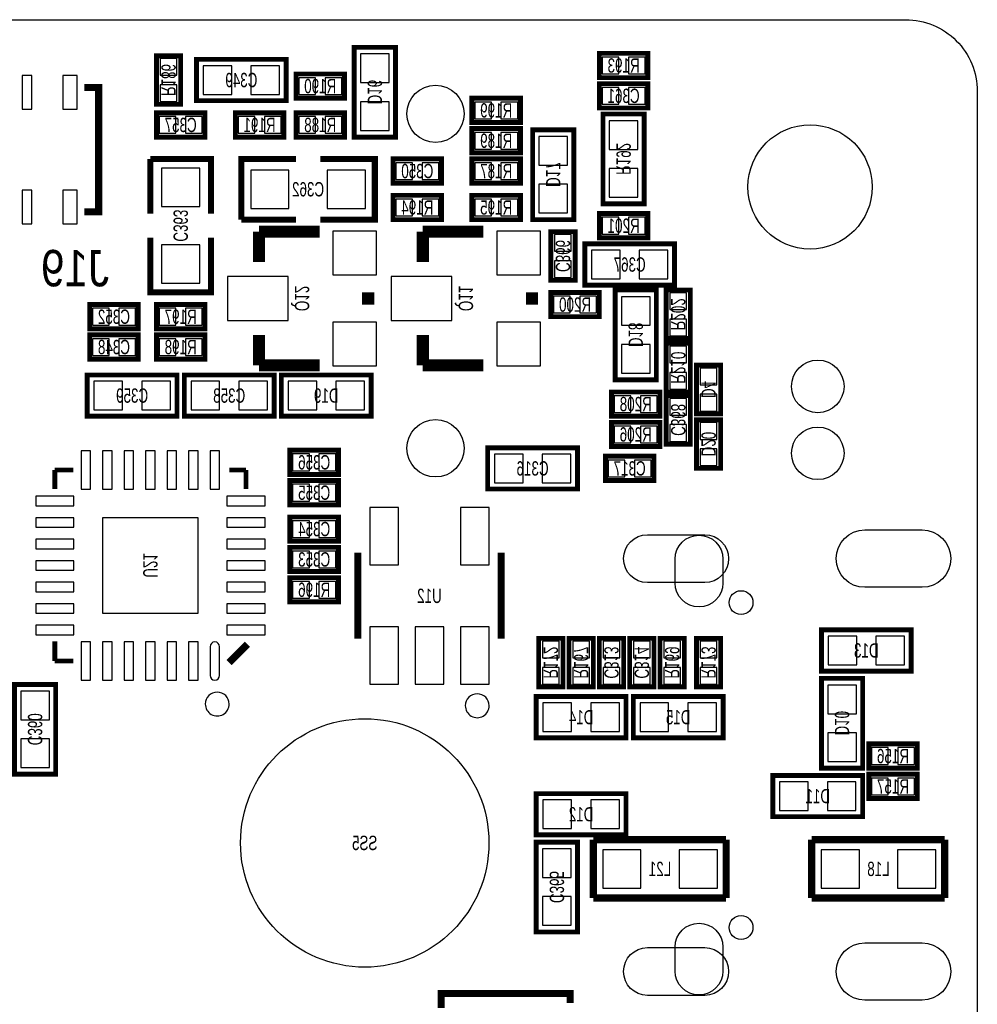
# Model space of a CAD drawing. Extents: x -5 to 90, y 0 to 99.3.
# Tile 8 of 8: x 65 to 85, y 35.4 to 56. Entities that reach past the tile are written whole.
import ezdxf
from ezdxf.enums import TextEntityAlignment as Align

# ---------------------------------------------------------------- set-up
doc = ezdxf.new("R2010")
doc.units = 0
for name, color, linetype in [('BG_OUTLINE', 12, 'CONTINUOUS'), ('BG_SILKSCREEN_BOTTOM', 150, 'CONTINUOUS'), ('PG_SILKSCREEN_BOTTOM', 150, 'CONTINUOUS'), ('PIN_BOTTOM', 202, 'CONTINUOUS'), ('RD_SILKSCREEN_BOTTOM', 150, 'CONTINUOUS')]:
    doc.layers.add(name, color=color, linetype=linetype)

msp = doc.modelspace()

# ---------------------------------------------------------------- linework, layer by layer
at = {"layer": 'BG_OUTLINE'}
msp.add_lwpolyline([(83.49996, 55.999888, -0.414214), (85.000084, 54.500018), (85.000084, 1.500124, -0.414249), (83.49996, 0), (1.500124, 0, -0.41426), (0, 1.500124), (0, 54.500018, -0.414229), (1.500124, 55.999888), (15.999968, 55.999888, -0.414239), (16.999966, 54.99989), (16.999966, 52.500022, 0.414244), (18.50009, 50.999898, 0.414203), (19.99996, 52.500022), (19.99996, 54.99989, -0.414224), (20.999958, 55.999888)], format="xyb", close=True, dxfattribs=at)
msp.add_lwpolyline([(85.000084, 54.500018), (85.000084, 49.500028)], dxfattribs=at)
at = {"layer": 'PG_SILKSCREEN_BOTTOM'}
for points, const_width in [([(71.9582, 55.4228), (71.9582, 53.5432), (72.8218, 53.5432), (72.8218, 55.4228), (71.9582, 55.4228)], 0.1016), ([(68.326, 55.245), (68.326, 54.229), (67.818, 54.229), (67.818, 55.245), (68.326, 55.245)], 0.1016), ([(77.089, 55.2958), (78.105, 55.2958), (78.105, 54.7878), (77.089, 54.7878), (77.089, 55.2958)], 0.1016), ([(70.5358, 55.1688), (68.6562, 55.1688), (68.6562, 54.3052), (70.5358, 54.3052), (70.5358, 55.1688)], 0.1016), ([(70.739, 54.864), (71.755, 54.864), (71.755, 54.356), (70.739, 54.356), (70.739, 54.864)], 0.1016), ([(66.308199, 54.579876), (66.608198, 54.579876), (66.608198, 51.979881), (66.308199, 51.979881)], 0.150012), ([(77.089, 54.6608), (78.105, 54.6608), (78.105, 54.1528), (77.089, 54.1528), (77.089, 54.6608)], 0.1016), ([(75.438, 53.848), (74.422, 53.848), (74.422, 54.356), (75.438, 54.356), (75.438, 53.848)], 0.1016), ([(68.834, 53.5432), (67.818, 53.5432), (67.818, 54.0512), (68.834, 54.0512), (68.834, 53.5432)], 0.1016), ([(70.485, 53.5432), (69.469, 53.5432), (69.469, 54.0512), (70.485, 54.0512), (70.485, 53.5432)], 0.1016), ([(71.755, 53.5432), (70.739, 53.5432), (70.739, 54.0512), (71.755, 54.0512), (71.755, 53.5432)], 0.1016), ([(78.0288, 52.1462), (78.0288, 54.0258), (77.1652, 54.0258), (77.1652, 52.1462), (78.0288, 52.1462)], 0.1016), ([(74.422, 53.721), (75.438, 53.721), (75.438, 53.213), (74.422, 53.213), (74.422, 53.721)], 0.1016), ([(76.5556, 51.816), (76.5556, 53.6956), (75.692, 53.6956), (75.692, 51.816), (76.5556, 51.816)], 0.1016), ([(68.961, 51.943), (68.961, 53.086), (67.691, 53.086)], 0.127), ([(67.691, 53.086), (67.691, 51.943)], 0.127), ([(70.739, 53.086), (69.596, 53.086), (69.596, 51.816)], 0.127), ([(71.247, 51.816), (72.39, 51.816), (72.39, 53.086), (71.247, 53.086)], 0.127), ([(72.771, 53.086), (73.787, 53.086), (73.787, 52.578), (72.771, 52.578), (72.771, 53.086)], 0.1016), ([(74.422, 53.086), (75.438, 53.086), (75.438, 52.578), (74.422, 52.578), (74.422, 53.086)], 0.1016), ([(73.787, 51.816), (72.771, 51.816), (72.771, 52.324), (73.787, 52.324), (73.787, 51.816)], 0.1016), ([(74.422, 52.324), (75.438, 52.324), (75.438, 51.816), (74.422, 51.816), (74.422, 52.324)], 0.1016), ([(77.089, 51.943), (78.105, 51.943), (78.105, 51.435), (77.089, 51.435), (77.089, 51.943)], 0.1016), ([(69.596, 51.816), (70.739, 51.816)], 0.127), ([(69.9643, 50.927), (69.9643, 51.562)], 0.254), ([(69.9643, 51.562), (71.2343, 51.562)], 0.254), ([(73.3933, 50.927), (73.3933, 51.562)], 0.254), ([(73.3933, 51.562), (74.6633, 51.562)], 0.254), ([(76.073, 50.546), (76.073, 51.562), (76.581, 51.562), (76.581, 50.546), (76.073, 50.546)], 0.1016), ([(67.691, 51.435), (67.691, 50.292), (68.961, 50.292), (68.961, 51.435)], 0.127), ([(78.6638, 51.308), (76.7842, 51.308), (76.7842, 50.4444), (78.6638, 50.4444), (78.6638, 51.308)], 0.1016), ([(72.2503, 50.292), (72.2503, 50.038)], 0.254), ([(75.6793, 50.292), (75.6793, 50.038)], 0.254), ([(77.089, 49.784), (76.073, 49.784), (76.073, 50.292), (77.089, 50.292), (77.089, 49.784)], 0.1016), ([(77.4192, 50.3428), (77.4192, 48.4632), (78.2828, 48.4632), (78.2828, 50.3428), (77.4192, 50.3428)], 0.1016), ([(78.994, 50.3428), (78.994, 49.3268), (78.486, 49.3268), (78.486, 50.3428), (78.994, 50.3428)], 0.1016), ([(66.421, 50.038), (67.437, 50.038), (67.437, 49.53), (66.421, 49.53), (66.421, 50.038)], 0.1016), ([(68.834, 49.53), (67.818, 49.53), (67.818, 50.038), (68.834, 50.038), (68.834, 49.53)], 0.1016), ([(69.9643, 49.403), (69.9643, 48.768)], 0.254), ([(73.3933, 49.403), (73.3933, 48.768)], 0.254), ([(66.421, 49.403), (67.437, 49.403), (67.437, 48.895), (66.421, 48.895), (66.421, 49.403)], 0.1016), ([(68.834, 48.895), (67.818, 48.895), (67.818, 49.403), (68.834, 49.403), (68.834, 48.895)], 0.1016), ([(78.486, 48.2092), (78.486, 49.2252), (78.994, 49.2252), (78.994, 48.2092), (78.486, 48.2092)], 0.1016), ([(69.9643, 48.768), (71.2343, 48.768)], 0.254), ([(73.3933, 48.768), (74.6633, 48.768)], 0.254), ([(79.629, 48.768), (79.629, 47.752), (79.121, 47.752), (79.121, 48.768), (79.629, 48.768)], 0.1016), ([(68.2498, 48.5648), (66.3702, 48.5648), (66.3702, 47.7012), (68.2498, 47.7012), (68.2498, 48.5648)], 0.1016), ([(68.4022, 47.7012), (70.2818, 47.7012), (70.2818, 48.5648), (68.4022, 48.5648), (68.4022, 47.7012)], 0.1016), ([(70.4342, 47.7012), (72.3138, 47.7012), (72.3138, 48.5648), (70.4342, 48.5648), (70.4342, 47.7012)], 0.1016), ([(78.359, 47.7012), (77.343, 47.7012), (77.343, 48.2092), (78.359, 48.2092), (78.359, 47.7012)], 0.1016), ([(78.486, 47.117), (78.486, 48.133), (78.994, 48.133), (78.994, 47.117), (78.486, 47.117)], 0.1016), ([(78.359, 47.0662), (77.343, 47.0662), (77.343, 47.5742), (78.359, 47.5742), (78.359, 47.0662)], 0.1016), ([(79.121, 46.609), (79.121, 47.625), (79.629, 47.625), (79.629, 46.609), (79.121, 46.609)], 0.1016), ([(70.612, 46.99), (71.628, 46.99), (71.628, 46.482), (70.612, 46.482), (70.612, 46.99)], 0.1016), ([(76.6318, 47.0408), (74.7522, 47.0408), (74.7522, 46.1772), (76.6318, 46.1772), (76.6318, 47.0408)], 0.1016), ([(77.216, 46.863), (78.232, 46.863), (78.232, 46.355), (77.216, 46.355), (77.216, 46.863)], 0.1016), ([(65.691004, 46.576996), (65.691004, 46.1772)], 0.100101), ([(65.691004, 46.576996), (66.076297, 46.576996)], 0.100101), ([(69.690996, 46.576996), (69.347588, 46.576996)], 0.100101), ([(69.690996, 46.576996), (69.690996, 46.1772)], 0.100101), ([(70.612, 46.355), (71.628, 46.355), (71.628, 45.847), (70.612, 45.847), (70.612, 46.355)], 0.1016), ([(70.612, 45.593), (71.628, 45.593), (71.628, 45.085), (70.612, 45.085), (70.612, 45.593)], 0.1016), ([(70.612, 44.958), (71.628, 44.958), (71.628, 44.45), (70.612, 44.45), (70.612, 44.958)], 0.1016), ([(72.033003, 44.841998), (72.033003, 43.042002)], 0.150012), ([(75.032997, 43.042002), (75.032997, 44.841998)], 0.150012), ([(71.628, 43.815), (70.612, 43.815), (70.612, 44.323), (71.628, 44.323), (71.628, 43.815)], 0.1016), ([(81.7372, 42.3672), (83.6168, 42.3672), (83.6168, 43.2308), (81.7372, 43.2308), (81.7372, 42.3672)], 0.1016), ([(75.819, 42.037), (75.819, 43.053), (76.327, 43.053), (76.327, 42.037), (75.819, 42.037)], 0.1016), ([(76.454, 42.037), (76.454, 43.053), (76.962, 43.053), (76.962, 42.037), (76.454, 42.037)], 0.1016), ([(77.089, 42.037), (77.089, 43.053), (77.597, 43.053), (77.597, 42.037), (77.089, 42.037)], 0.1016), ([(77.724, 42.037), (77.724, 43.053), (78.232, 43.053), (78.232, 42.037), (77.724, 42.037)], 0.1016), ([(78.359, 42.037), (78.359, 43.053), (78.867, 43.053), (78.867, 42.037), (78.359, 42.037)], 0.1016), ([(79.121, 42.037), (79.121, 43.053), (79.629, 43.053), (79.629, 42.037), (79.121, 42.037)], 0.1016), ([(65.691004, 42.577004), (65.691004, 42.990287)], 0.100101), ([(69.341975, 42.545), (69.723, 42.926025)], 0.1524), ([(65.691004, 42.577004), (66.076297, 42.577004)], 0.100101), ([(81.7372, 42.2148), (81.7372, 40.3352), (82.6008, 40.3352), (82.6008, 42.2148), (81.7372, 42.2148)], 0.1016), ([(64.8462, 42.0878), (64.8462, 40.2082), (65.7098, 40.2082), (65.7098, 42.0878), (64.8462, 42.0878)], 0.1016), ([(75.7682, 40.9702), (77.6478, 40.9702), (77.6478, 41.8338), (75.7682, 41.8338), (75.7682, 40.9702)], 0.1016), ([(79.6798, 41.8338), (77.8002, 41.8338), (77.8002, 40.9702), (79.6798, 40.9702), (79.6798, 41.8338)], 0.1016), ([(82.7278, 40.8432), (83.7438, 40.8432), (83.7438, 40.3352), (82.7278, 40.3352), (82.7278, 40.8432)], 0.1016), ([(80.7212, 39.3192), (82.6008, 39.3192), (82.6008, 40.1828), (80.7212, 40.1828), (80.7212, 39.3192)], 0.1016), ([(82.7278, 40.2082), (83.7438, 40.2082), (83.7438, 39.7002), (82.7278, 39.7002), (82.7278, 40.2082)], 0.1016), ([(75.7682, 38.9382), (77.6478, 38.9382), (77.6478, 39.8018), (75.7682, 39.8018), (75.7682, 38.9382)], 0.1016), ([(76.6318, 36.9062), (76.6318, 38.7858), (75.7682, 38.7858), (75.7682, 36.9062), (76.6318, 36.9062)], 0.1016), ([(79.7433, 38.8366), (76.962, 38.8366)], 0.1524), ([(76.962, 38.8366), (76.962, 37.6174)], 0.1524), ([(79.7433, 37.6174), (79.7433, 38.8366)], 0.1524), ([(84.3153, 38.8366), (81.534, 38.8366)], 0.1524), ([(81.534, 38.8366), (81.534, 37.6174)], 0.1524), ([(84.3153, 37.6174), (84.3153, 38.8366)], 0.1524), ([(76.962, 37.6174), (79.7433, 37.6174)], 0.1524), ([(81.534, 37.6174), (84.3153, 37.6174)], 0.1524), ([(76.478486, 35.419106), (76.478486, 35.619106), (73.778491, 35.619106), (73.778491, 35.319106)], 0.150012)]:
    msp.add_lwpolyline(points, dxfattribs=dict(at, const_width=const_width))
for points in [[(69.340984, 41.677006, 1), (68.841016, 41.676994, 1)], [(74.782985, 41.642005, 1), (74.283015, 41.641995, 1)]]:
    msp.add_lwpolyline(points, format="xyb", close=True, dxfattribs=at)
at = {"layer": 'PIN_BOTTOM'}
for points in [[(72.689695, 55.282567), (72.090305, 55.282567), (72.090305, 54.683177), (72.689695, 54.683177)], [(68.247006, 55.187088), (67.896994, 55.187088), (67.896994, 54.837076), (68.247006, 54.837076)], [(69.395823, 54.437305), (69.395823, 55.036695), (68.796433, 55.036695), (68.796433, 54.437305)], [(70.395567, 54.437305), (70.395567, 55.036695), (69.796177, 55.036695), (69.796177, 54.437305)], [(77.146912, 55.216806), (77.146912, 54.866794), (77.496924, 54.866794), (77.496924, 55.216806)], [(77.697076, 55.216806), (77.697076, 54.866794), (78.047088, 54.866794), (78.047088, 55.216806)], [(65.208201, 54.129864), (65.208201, 54.829862), (65.008201, 54.829862), (65.008201, 54.129864)], [(66.158212, 54.129864), (66.158212, 54.829862), (65.858212, 54.829862), (65.858212, 54.129864)], [(68.247006, 54.636924), (67.896994, 54.636924), (67.896994, 54.286912), (68.247006, 54.286912)], [(70.796912, 54.785006), (70.796912, 54.434994), (71.146924, 54.434994), (71.146924, 54.785006)], [(71.347076, 54.785006), (71.347076, 54.434994), (71.697088, 54.434994), (71.697088, 54.785006)], [(77.146912, 54.581806), (77.146912, 54.231794), (77.496924, 54.231794), (77.496924, 54.581806)], [(77.697076, 54.581806), (77.697076, 54.231794), (78.047088, 54.231794), (78.047088, 54.581806)], [(72.689695, 54.282823), (72.090305, 54.282823), (72.090305, 53.683433), (72.689695, 53.683433)], [(74.829924, 53.926994), (74.829924, 54.277006), (74.479912, 54.277006), (74.479912, 53.926994)], [(75.380088, 53.926994), (75.380088, 54.277006), (75.030076, 54.277006), (75.030076, 53.926994)], [(68.225924, 53.622194), (68.225924, 53.972206), (67.875912, 53.972206), (67.875912, 53.622194)], [(68.776088, 53.622194), (68.776088, 53.972206), (68.426076, 53.972206), (68.426076, 53.622194)], [(69.876924, 53.622194), (69.876924, 53.972206), (69.526912, 53.972206), (69.526912, 53.622194)], [(70.427088, 53.622194), (70.427088, 53.972206), (70.077076, 53.972206), (70.077076, 53.622194)], [(71.146924, 53.622194), (71.146924, 53.972206), (70.796912, 53.972206), (70.796912, 53.622194)], [(71.697088, 53.622194), (71.697088, 53.972206), (71.347076, 53.972206), (71.347076, 53.622194)], [(77.297305, 53.286177), (77.896695, 53.286177), (77.896695, 53.885567), (77.297305, 53.885567)], [(74.479912, 53.642006), (74.479912, 53.291994), (74.829924, 53.291994), (74.829924, 53.642006)], [(75.030076, 53.642006), (75.030076, 53.291994), (75.380088, 53.291994), (75.380088, 53.642006)], [(75.824105, 52.955977), (76.423495, 52.955977), (76.423495, 53.555367), (75.824105, 53.555367)], [(72.828912, 53.007006), (72.828912, 52.656994), (73.178924, 52.656994), (73.178924, 53.007006)], [(73.379076, 53.007006), (73.379076, 52.656994), (73.729088, 52.656994), (73.729088, 53.007006)], [(74.479912, 53.007006), (74.479912, 52.656994), (74.829924, 52.656994), (74.829924, 53.007006)], [(75.030076, 53.007006), (75.030076, 52.656994), (75.380088, 52.656994), (75.380088, 53.007006)], [(68.72605, 52.88915), (67.92595, 52.88915), (67.92595, 52.08905), (68.72605, 52.08905)], [(69.79285, 52.85105), (69.79285, 52.05095), (70.59295, 52.05095), (70.59295, 52.85105)], [(71.39305, 52.85105), (71.39305, 52.05095), (72.19315, 52.05095), (72.19315, 52.85105)], [(77.297305, 52.286433), (77.896695, 52.286433), (77.896695, 52.885823), (77.297305, 52.885823)], [(75.824105, 51.956233), (76.423495, 51.956233), (76.423495, 52.555623), (75.824105, 52.555623)], [(65.208201, 51.729869), (65.208201, 52.429867), (65.008201, 52.429867), (65.008201, 51.729869)], [(66.158212, 51.729869), (66.158212, 52.429867), (65.858212, 52.429867), (65.858212, 51.729869)], [(73.178924, 51.894994), (73.178924, 52.245006), (72.828912, 52.245006), (72.828912, 51.894994)], [(73.729088, 51.894994), (73.729088, 52.245006), (73.379076, 52.245006), (73.379076, 51.894994)], [(74.479912, 52.245006), (74.479912, 51.894994), (74.829924, 51.894994), (74.829924, 52.245006)], [(75.030076, 52.245006), (75.030076, 51.894994), (75.380088, 51.894994), (75.380088, 52.245006)], [(77.146912, 51.864006), (77.146912, 51.513994), (77.496924, 51.513994), (77.496924, 51.864006)], [(77.697076, 51.864006), (77.697076, 51.513994), (78.047088, 51.513994), (78.047088, 51.864006)], [(72.4281, 51.5747), (71.5137, 51.5747), (71.5137, 50.6603), (72.4281, 50.6603)], [(75.8571, 51.5747), (74.9427, 51.5747), (74.9427, 50.6603), (75.8571, 50.6603)], [(76.151994, 51.154076), (76.502006, 51.154076), (76.502006, 51.504088), (76.151994, 51.504088)], [(68.72605, 51.28895), (67.92595, 51.28895), (67.92595, 50.48885), (68.72605, 50.48885)], [(77.523823, 50.576505), (77.523823, 51.175895), (76.924433, 51.175895), (76.924433, 50.576505)], [(78.523567, 50.576505), (78.523567, 51.175895), (77.924177, 51.175895), (77.924177, 50.576505)], [(76.151994, 50.603912), (76.502006, 50.603912), (76.502006, 50.953924), (76.151994, 50.953924)], [(70.5739, 50.6222), (69.3039, 50.6222), (69.3039, 49.7078), (70.5739, 49.7078)], [(74.0029, 50.6222), (72.7329, 50.6222), (72.7329, 49.7078), (74.0029, 49.7078)], [(78.915006, 50.284888), (78.564994, 50.284888), (78.564994, 49.934876), (78.915006, 49.934876)], [(76.480924, 49.862994), (76.480924, 50.213006), (76.130912, 50.213006), (76.130912, 49.862994)], [(77.031088, 49.862994), (77.031088, 50.213006), (76.681076, 50.213006), (76.681076, 49.862994)], [(78.150695, 50.202567), (77.551305, 50.202567), (77.551305, 49.603177), (78.150695, 49.603177)], [(66.478912, 49.959006), (66.478912, 49.608994), (66.828924, 49.608994), (66.828924, 49.959006)], [(67.029076, 49.959006), (67.029076, 49.608994), (67.379088, 49.608994), (67.379088, 49.959006)], [(68.225924, 49.608994), (68.225924, 49.959006), (67.875912, 49.959006), (67.875912, 49.608994)], [(68.776088, 49.608994), (68.776088, 49.959006), (68.426076, 49.959006), (68.426076, 49.608994)], [(72.4281, 49.6697), (71.5137, 49.6697), (71.5137, 48.7553), (72.4281, 48.7553)], [(75.8571, 49.6697), (74.9427, 49.6697), (74.9427, 48.7553), (75.8571, 48.7553)], [(78.915006, 49.734724), (78.564994, 49.734724), (78.564994, 49.384712), (78.915006, 49.384712)], [(66.478912, 49.324006), (66.478912, 48.973994), (66.828924, 48.973994), (66.828924, 49.324006)], [(67.029076, 49.324006), (67.029076, 48.973994), (67.379088, 48.973994), (67.379088, 49.324006)], [(68.225924, 48.973994), (68.225924, 49.324006), (67.875912, 49.324006), (67.875912, 48.973994)], [(68.776088, 48.973994), (68.776088, 49.324006), (68.426076, 49.324006), (68.426076, 48.973994)], [(78.150695, 49.202823), (77.551305, 49.202823), (77.551305, 48.603433), (78.150695, 48.603433)], [(78.564994, 48.817276), (78.915006, 48.817276), (78.915006, 49.167288), (78.564994, 49.167288)], [(79.550006, 48.710088), (79.199994, 48.710088), (79.199994, 48.360076), (79.550006, 48.360076)], [(67.109823, 47.833305), (67.109823, 48.432695), (66.510433, 48.432695), (66.510433, 47.833305)], [(68.109567, 47.833305), (68.109567, 48.432695), (67.510177, 48.432695), (67.510177, 47.833305)], [(68.542433, 48.432695), (68.542433, 47.833305), (69.141823, 47.833305), (69.141823, 48.432695)], [(69.542177, 48.432695), (69.542177, 47.833305), (70.141567, 47.833305), (70.141567, 48.432695)], [(70.574433, 48.432695), (70.574433, 47.833305), (71.173823, 47.833305), (71.173823, 48.432695)], [(71.574177, 48.432695), (71.574177, 47.833305), (72.173567, 47.833305), (72.173567, 48.432695)], [(78.564994, 48.267112), (78.915006, 48.267112), (78.915006, 48.617124), (78.564994, 48.617124)], [(77.750924, 47.780194), (77.750924, 48.130206), (77.400912, 48.130206), (77.400912, 47.780194)], [(78.301088, 47.780194), (78.301088, 48.130206), (77.951076, 48.130206), (77.951076, 47.780194)], [(78.564994, 47.725076), (78.915006, 47.725076), (78.915006, 48.075088), (78.564994, 48.075088)], [(79.550006, 48.159924), (79.199994, 48.159924), (79.199994, 47.809912), (79.550006, 47.809912)], [(77.750924, 47.145194), (77.750924, 47.495206), (77.400912, 47.495206), (77.400912, 47.145194)], [(78.301088, 47.145194), (78.301088, 47.495206), (77.951076, 47.495206), (77.951076, 47.145194)], [(78.564994, 47.174912), (78.915006, 47.174912), (78.915006, 47.524924), (78.564994, 47.524924)], [(79.199994, 47.217076), (79.550006, 47.217076), (79.550006, 47.567088), (79.199994, 47.567088)], [(79.199994, 46.666912), (79.550006, 46.666912), (79.550006, 47.016924), (79.199994, 47.016924)], [(66.24099, 46.176997), (66.44099, 46.176997), (66.44099, 46.976995), (66.24099, 46.976995)], [(66.691104, 46.176997), (66.891103, 46.176997), (66.891103, 46.976995), (66.691104, 46.976995)], [(67.140912, 46.176997), (67.340912, 46.176997), (67.340912, 46.976995), (67.140912, 46.976995)], [(67.591, 46.176997), (67.791, 46.176997), (67.791, 46.976995), (67.591, 46.976995)], [(68.041088, 46.176997), (68.241088, 46.176997), (68.241088, 46.976995), (68.041088, 46.976995)], [(68.490897, 46.176997), (68.690896, 46.176997), (68.690896, 46.976995), (68.490897, 46.976995)], [(68.94101, 46.176997), (69.14101, 46.176997), (69.14101, 46.976995), (68.94101, 46.976995)], [(70.669912, 46.911006), (70.669912, 46.560994), (71.019924, 46.560994), (71.019924, 46.911006)], [(71.220076, 46.911006), (71.220076, 46.560994), (71.570088, 46.560994), (71.570088, 46.911006)], [(75.491823, 46.309305), (75.491823, 46.908695), (74.892433, 46.908695), (74.892433, 46.309305)], [(76.491567, 46.309305), (76.491567, 46.908695), (75.892177, 46.908695), (75.892177, 46.309305)], [(77.273912, 46.784006), (77.273912, 46.433994), (77.623924, 46.433994), (77.623924, 46.784006)], [(77.824076, 46.784006), (77.824076, 46.433994), (78.174088, 46.433994), (78.174088, 46.784006)], [(70.669912, 46.276006), (70.669912, 45.925994), (71.019924, 45.925994), (71.019924, 46.276006)], [(71.220076, 46.276006), (71.220076, 45.925994), (71.570088, 45.925994), (71.570088, 46.276006)], [(65.291005, 45.82701), (66.091003, 45.82701), (66.091003, 46.02701), (65.291005, 46.02701)], [(69.290997, 45.82701), (70.090995, 45.82701), (70.090995, 46.02701), (69.290997, 46.02701)], [(72.882684, 44.592545), (72.882684, 45.79145), (72.283295, 45.79145), (72.283295, 44.592545)], [(74.782705, 44.592545), (74.782705, 45.79145), (74.183316, 45.79145), (74.183316, 44.592545)], [(65.291005, 45.376897), (66.091003, 45.376897), (66.091003, 45.576896), (65.291005, 45.576896)], [(66.691002, 43.577002), (68.690998, 43.577002), (68.690998, 45.576998), (66.691002, 45.576998)], [(69.290997, 45.376897), (70.090995, 45.376897), (70.090995, 45.576896), (69.290997, 45.576896)], [(70.669912, 45.514006), (70.669912, 45.163994), (71.019924, 45.163994), (71.019924, 45.514006)], [(71.220076, 45.514006), (71.220076, 45.163994), (71.570088, 45.163994), (71.570088, 45.514006)], [(65.291005, 44.927088), (66.091003, 44.927088), (66.091003, 45.127088), (65.291005, 45.127088)], [(69.290997, 44.927088), (70.090995, 44.927088), (70.090995, 45.127088), (69.290997, 45.127088)], [(70.669912, 44.879006), (70.669912, 44.528994), (71.019924, 44.528994), (71.019924, 44.879006)], [(71.220076, 44.879006), (71.220076, 44.528994), (71.570088, 44.528994), (71.570088, 44.879006)], [(65.291005, 44.477), (66.091003, 44.477), (66.091003, 44.677), (65.291005, 44.677)], [(69.290997, 44.477), (70.090995, 44.477), (70.090995, 44.677), (69.290997, 44.677)], [(65.291005, 44.026912), (66.091003, 44.026912), (66.091003, 44.226912), (65.291005, 44.226912)], [(69.290997, 44.026912), (70.090995, 44.026912), (70.090995, 44.226912), (69.290997, 44.226912)], [(71.019924, 43.893994), (71.019924, 44.244006), (70.669912, 44.244006), (70.669912, 43.893994)], [(71.570088, 43.893994), (71.570088, 44.244006), (71.220076, 44.244006), (71.220076, 43.893994)], [(65.291005, 43.577104), (66.091003, 43.577104), (66.091003, 43.777103), (65.291005, 43.777103)], [(69.290997, 43.577104), (70.090995, 43.577104), (70.090995, 43.777103), (69.290997, 43.777103)], [(65.291005, 43.12699), (66.091003, 43.12699), (66.091003, 43.32699), (65.291005, 43.32699)], [(69.290997, 43.12699), (70.090995, 43.12699), (70.090995, 43.32699), (69.290997, 43.32699)], [(72.882684, 42.092524), (72.882684, 43.29143), (72.283295, 43.29143), (72.283295, 42.092524)], [(73.832695, 42.092524), (73.832695, 43.29143), (73.233305, 43.29143), (73.233305, 42.092524)], [(74.782705, 42.092524), (74.782705, 43.29143), (74.183316, 43.29143), (74.183316, 42.092524)], [(81.877433, 43.098695), (81.877433, 42.499305), (82.476823, 42.499305), (82.476823, 43.098695)], [(82.877177, 43.098695), (82.877177, 42.499305), (83.476567, 42.499305), (83.476567, 43.098695)], [(66.24099, 42.177005), (66.44099, 42.177005), (66.44099, 42.977003), (66.24099, 42.977003)], [(66.691104, 42.177005), (66.891103, 42.177005), (66.891103, 42.977003), (66.691104, 42.977003)], [(67.140912, 42.177005), (67.340912, 42.177005), (67.340912, 42.977003), (67.140912, 42.977003)], [(67.591, 42.177005), (67.791, 42.177005), (67.791, 42.977003), (67.591, 42.977003)], [(68.041088, 42.177005), (68.241088, 42.177005), (68.241088, 42.977003), (68.041088, 42.977003)], [(68.490897, 42.177005), (68.690896, 42.177005), (68.690896, 42.977003), (68.490897, 42.977003)], [(75.897994, 42.645076), (76.248006, 42.645076), (76.248006, 42.995088), (75.897994, 42.995088)], [(76.532994, 42.645076), (76.883006, 42.645076), (76.883006, 42.995088), (76.532994, 42.995088)], [(77.167994, 42.645076), (77.518006, 42.645076), (77.518006, 42.995088), (77.167994, 42.995088)], [(77.802994, 42.645076), (78.153006, 42.645076), (78.153006, 42.995088), (77.802994, 42.995088)], [(78.437994, 42.645076), (78.788006, 42.645076), (78.788006, 42.995088), (78.437994, 42.995088)], [(79.199994, 42.645076), (79.550006, 42.645076), (79.550006, 42.995088), (79.199994, 42.995088)], [(75.897994, 42.094912), (76.248006, 42.094912), (76.248006, 42.444924), (75.897994, 42.444924)], [(76.532994, 42.094912), (76.883006, 42.094912), (76.883006, 42.444924), (76.532994, 42.444924)], [(77.167994, 42.094912), (77.518006, 42.094912), (77.518006, 42.444924), (77.167994, 42.444924)], [(77.802994, 42.094912), (78.153006, 42.094912), (78.153006, 42.444924), (77.802994, 42.444924)], [(78.437994, 42.094912), (78.788006, 42.094912), (78.788006, 42.444924), (78.437994, 42.444924)], [(79.199994, 42.094912), (79.550006, 42.094912), (79.550006, 42.444924), (79.199994, 42.444924)], [(82.468695, 42.074567), (81.869305, 42.074567), (81.869305, 41.475177), (82.468695, 41.475177)], [(65.577695, 41.947567), (64.978305, 41.947567), (64.978305, 41.348177), (65.577695, 41.348177)], [(75.908433, 41.701695), (75.908433, 41.102305), (76.507823, 41.102305), (76.507823, 41.701695)], [(76.908177, 41.701695), (76.908177, 41.102305), (77.507567, 41.102305), (77.507567, 41.701695)], [(78.539823, 41.102305), (78.539823, 41.701695), (77.940433, 41.701695), (77.940433, 41.102305)], [(79.539567, 41.102305), (79.539567, 41.701695), (78.940177, 41.701695), (78.940177, 41.102305)], [(82.468695, 41.074823), (81.869305, 41.074823), (81.869305, 40.475433), (82.468695, 40.475433)], [(65.577695, 40.947823), (64.978305, 40.947823), (64.978305, 40.348433), (65.577695, 40.348433)], [(82.785712, 40.764206), (82.785712, 40.414194), (83.135724, 40.414194), (83.135724, 40.764206)], [(83.335876, 40.764206), (83.335876, 40.414194), (83.685888, 40.414194), (83.685888, 40.764206)], [(80.861433, 40.050695), (80.861433, 39.451305), (81.460823, 39.451305), (81.460823, 40.050695)], [(81.861177, 40.050695), (81.861177, 39.451305), (82.460567, 39.451305), (82.460567, 40.050695)], [(82.785712, 40.129206), (82.785712, 39.779194), (83.135724, 39.779194), (83.135724, 40.129206)], [(83.335876, 40.129206), (83.335876, 39.779194), (83.685888, 39.779194), (83.685888, 40.129206)], [(75.908433, 39.669695), (75.908433, 39.070305), (76.507823, 39.070305), (76.507823, 39.669695)], [(76.908177, 39.669695), (76.908177, 39.070305), (77.507567, 39.070305), (77.507567, 39.669695)], [(75.900305, 38.046177), (76.499695, 38.046177), (76.499695, 38.645567), (75.900305, 38.645567)], [(77.95895, 37.82695), (77.95895, 38.62705), (77.15885, 38.62705), (77.15885, 37.82695)], [(79.55915, 37.82695), (79.55915, 38.62705), (78.75905, 38.62705), (78.75905, 37.82695)], [(82.53095, 37.82695), (82.53095, 38.62705), (81.73085, 38.62705), (81.73085, 37.82695)], [(84.13115, 37.82695), (84.13115, 38.62705), (83.33105, 38.62705), (83.33105, 37.82695)], [(75.900305, 37.046433), (76.499695, 37.046433), (76.499695, 37.645823), (75.900305, 37.645823)]]:
    msp.add_lwpolyline(points, close=True, dxfattribs=at)
for points in [[(78.094992, 45.219976), (79.29499, 45.219976, -1), (79.29499, 44.219978), (78.094992, 44.219978, -1)], [(79.674974, 44.709982), (79.674974, 44.209983, -1), (78.674976, 44.209983), (78.674976, 44.709982, -1)], [(82.644996, 45.319975), (83.844994, 45.319975, -1), (83.844994, 44.119978), (82.644996, 44.119978, -1)], [(68.94101, 42.877003), (68.94101, 42.277005, 1), (69.14101, 42.277005), (69.14101, 42.877003, 1)], [(79.674974, 36.589957), (79.674974, 36.089958, -1), (78.674976, 36.089958), (78.674976, 36.589957, -1)], [(78.094992, 36.579962), (79.29499, 36.579962, -1), (79.29499, 35.579964), (78.094992, 35.579964, -1)], [(82.644996, 36.679962), (83.844994, 36.679962, -1), (83.844994, 35.479965), (82.644996, 35.479965, -1)]]:
    msp.add_lwpolyline(points, format="xyb", close=True, dxfattribs=at)
for centre, radius in [((73.66, 54.029991), 0.599999), ((81.499964, 52.500022), 1.299997), ((81.661, 48.324999), 0.549999), ((73.66, 47.030005), 0.599999), ((81.661, 46.925001), 0.549999), ((80.054983, 43.799963), 0.249999), ((72.178596, 38.770306), 2.599944), ((80.054983, 36.999977), 0.249999)]:
    msp.add_circle(centre, radius, dxfattribs=at)

# ---------------------------------------------------------------- texts
at = {"layer": 'BG_SILKSCREEN_BOTTOM', "text_generation_flag": 2, "width": 0.866667}
msp.add_text('J19', height=0.762, dxfattribs=at).set_placement((66.8274, 50.419))
at = {"layer": 'RD_SILKSCREEN_BOTTOM', "text_generation_flag": 2, "width": 0.699348}
for s, p in [('R186', (67.922013, 54.737356)), ('D16', (72.240013, 54.483356)), ('R192', (77.447013, 53.086356)), ('D17', (75.973813, 52.756156)), ('C363', (68.176013, 51.689356)), ('C366', (76.177013, 51.054356)), ('Q12', (70.716013, 50.165356)), ('Q11', (74.145013, 50.165356)), ('R202', (78.590013, 49.835156)), ('D18', (77.701013, 49.403356)), ('R210', (78.590013, 48.717556)), ('D4', (79.225013, 48.260356)), ('C368', (78.590013, 47.625356)), ('D20', (79.225013, 47.117356)), ('U21', (67.541013, 44.577356)), ('C314', (77.828013, 42.545356)), ('R172', (75.923013, 42.545356)), ('R167', (76.558013, 42.545356)), ('C313', (77.193013, 42.545356)), ('R169', (78.463013, 42.545356)), ('R173', (79.225013, 42.545356)), ('C360', (65.128013, 41.148356)), ('D10', (82.019013, 41.275356)), ('C365', (76.050013, 37.846356))]:
    msp.add_text(s, height=0.299999, rotation=270, dxfattribs=at).set_placement(p, align=Align.CENTER)
for s, p in [('R193', (77.597, 54.891813)), ('C349', (69.596, 54.587013)), ('R190', (71.247, 54.460013)), ('C361', (77.597, 54.256813)), ('R199', (74.93, 53.952013)), ('C357', (68.326, 53.647213)), ('R191', (69.977, 53.647213)), ('R188', (71.247, 53.647213)), ('R189', (74.93, 53.317013)), ('C350', (73.279, 52.682013)), ('R187', (74.93, 52.682013)), ('C362', (70.993, 52.301013)), ('R194', (73.279, 51.920013)), ('R195', (74.93, 51.920013)), ('R201', (77.597, 51.538988)), ('C367', (77.724, 50.726188)), ('R200', (76.581, 49.887988)), ('C352', (66.929, 49.633988)), ('R197', (68.326, 49.633988)), ('C348', (66.929, 48.998988)), ('R198', (68.326, 48.998988)), ('C359', (67.31, 47.982988)), ('C358', (69.342, 47.982988)), ('D19', (71.374, 47.982988)), ('R208', (77.851, 47.805188)), ('R206', (77.851, 47.170188)), ('C356', (71.12, 46.585988)), ('C316', (75.692, 46.458988)), ('C317', (77.724, 46.458988)), ('C355', (71.12, 45.950988)), ('C354', (71.12, 45.188988)), ('C353', (71.12, 44.553988)), ('R196', (71.12, 43.918988)), ('U12', (73.533, 43.791988)), ('D13', (82.677, 42.648988)), ('D14', (76.708, 41.251988)), ('D15', (78.74, 41.251988)), ('R156', (83.2358, 40.439188)), ('R157', (83.2358, 39.804188)), ('D11', (81.661, 39.600988)), ('D12', (76.708, 39.219988)), ('SS5', (72.178596, 38.620319)), ('L21', (78.359, 38.076988)), ('L18', (82.931, 38.076988))]:
    msp.add_text(s, height=0.299999, dxfattribs=at).set_placement(p, align=Align.CENTER)

doc.saveas('drawing.dxf')
